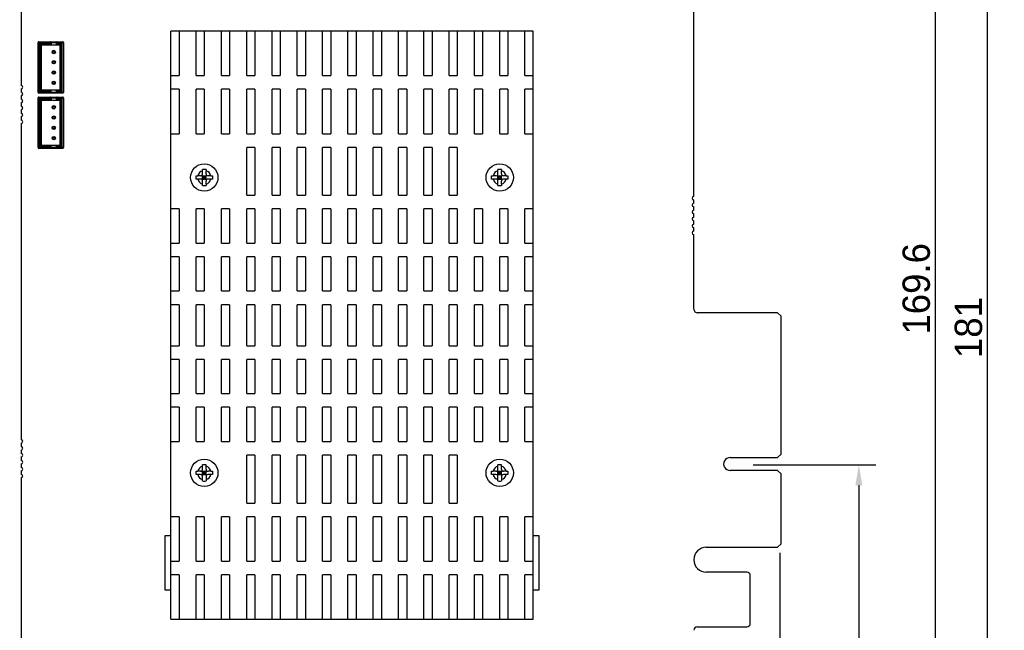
# Model space of a CAD drawing. Header units: millimetres. Extents: x 100 to 448, y 15 to 335.
# Tile 10 of 17: x 181 to 325, y 144 to 234. Entities that reach past the tile are written whole.
import ezdxf

# ---------------------------------------------------------------- set-up
doc = ezdxf.new("R2010")
doc.units = ezdxf.units.MM
doc.header["$LTSCALE"] = 16.335
doc.header["$PDMODE"] = 3
doc.header["$PDSIZE"] = 8
doc.layers.get('0').update_dxf_attribs({"linetype": 'CONTINUOUS'})
doc.layers.get('Defpoints').update_dxf_attribs({"linetype": 'CONTINUOUS'})
for name, color, linetype in [('00_COMPONENTS', 7, 'CONTINUOUS'), ('20_ALL_FEATURES', 7, 'CONTINUOUS'), ('51__DRAFT_DIMS', 7, 'CONTINUOUS')]:
    doc.layers.add(name, color=color, linetype=linetype)
doc.styles.get("Standard").update_dxf_attribs({"font": 'simfang.ttf'})
doc.dimstyles.new('DIMSTYLE_10', dxfattribs={"dimtxt": 3, "dimasz": 3, "dimexe": 2.5, "dimexo": 0.5, "dimgap": 0.75, "dimtad": 1, "dimdec": 1, "dimdsep": 46, "dimtxsty": 'STANDARD', "dimblk": '_FILLED', "dimblk1": '_FILLED', "dimblk2": '_FILLED', "dimcen": 0.09, "dimclrt": 3, "dimazin": 2, "dimtp": 0.1, "dimtm": 0.1, "dimtfac": 1, "dimtdec": 1, "dimtofl": 0, "dimtmove": 0, "dimatfit": 3, "dimldrblk": '_FILLED', "dimfxl": 1, "dimtolj": 1, "dimarcsym": 0})
doc.dimstyles.new('DIMSTYLE_3', dxfattribs={"dimtxt": 3, "dimasz": 3, "dimexe": 2.5, "dimexo": 0.5, "dimgap": 0.75, "dimtad": 1, "dimdec": 1, "dimdsep": 46, "dimtxsty": 'STANDARD', "dimblk": '_FILLED', "dimblk1": '_FILLED', "dimblk2": '_FILLED', "dimcen": 0.09, "dimclrt": 3, "dimazin": 2, "dimtp": 0.5, "dimtm": 0.5, "dimtfac": 1, "dimtdec": 1, "dimtofl": 0, "dimtmove": 0, "dimatfit": 3, "dimldrblk": '_FILLED', "dimfxl": 1, "dimtolj": 1, "dimarcsym": 0})
doc.dimstyles.new('DIMSTYLE_7', dxfattribs={"dimtxt": 3, "dimasz": 3, "dimexe": 2.5, "dimexo": 0.5, "dimgap": 0.75, "dimtad": 1, "dimdec": 1, "dimdsep": 46, "dimtxsty": 'STANDARD', "dimblk": '_FILLED', "dimblk1": '_FILLED', "dimblk2": '_FILLED', "dimcen": 0.09, "dimclrt": 3, "dimazin": 2, "dimtp": 0.3, "dimtm": 0.3, "dimtfac": 1, "dimtdec": 1, "dimtofl": 0, "dimtmove": 0, "dimatfit": 3, "dimldrblk": '_FILLED', "dimfxl": 1, "dimtolj": 1, "dimarcsym": 0})

# ---------------------------------------------------------------- blocks, each defined once
blk = doc.blocks.new('_FILLED')
at = {"color": 0, "linetype": 'ByBlock'}
blk.add_solid([(0, 0), (-1, 0.167), (-1, -0.167)], dxfattribs=at)
blk = doc.blocks.new('*D4')
at = {"layer": '51__DRAFT_DIMS', "color": 0, "lineweight": -2}
for p, q in [((279.34, 279.11), (324.73, 279.11)), ((322.23, 276.11), (322.23, 101.04)), ((187.03, 98.04), (324.73, 98.04))]:
    blk.add_line(p, q, dxfattribs=at)
at = {"layer": 'Defpoints', "color": 0}
for p in [(278.84, 279.11), (186.53, 98.04), (322.23, 98.04)]:
    blk.add_point(p, dxfattribs=at)
at = {"layer": '51__DRAFT_DIMS', "color": 0, "linetype": 'ByBlock', "lineweight": -2, "xscale": 3, "yscale": 3, "zscale": 3}
for p, rotation in [((322.23, 279.11), 89.99999999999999), ((322.23, 98.04), 270)]:
    blk.add_blockref('_FILLED', p, dxfattribs=dict(at, rotation=rotation))
at = {"layer": '51__DRAFT_DIMS', "color": 3, "insert": (317.48, 188.57), "char_height": 3, "attachment_point": 2, "rotation": 90, "line_spacing_factor": 0.9}
blk.add_mtext('\\A1;\\A1;{\\fFZLanTingHei-R-GBK|b0|i0|c134|p2;\\H1.333333x;\\C256;181}', dxfattribs=at)
blk = doc.blocks.new('*D5')
at = {"layer": '51__DRAFT_DIMS', "color": 0, "lineweight": -2}
for p, q in [((279.34, 279.11), (317.1, 279.11)), ((314.6, 276.11), (314.6, 112.12)), ((307.67, 109.12), (317.1, 109.12))]:
    blk.add_line(p, q, dxfattribs=at)
at = {"layer": 'Defpoints', "color": 0}
for p in [(278.84, 279.11), (307.17, 109.12), (314.6, 109.12)]:
    blk.add_point(p, dxfattribs=at)
at = {"layer": '51__DRAFT_DIMS', "color": 0, "linetype": 'ByBlock', "lineweight": -2, "xscale": 3, "yscale": 3, "zscale": 3}
for p, rotation in [((314.6, 279.11), 90), ((314.6, 109.12), 270)]:
    blk.add_blockref('_FILLED', p, dxfattribs=dict(at, rotation=rotation))
at = {"layer": '51__DRAFT_DIMS', "color": 3, "insert": (309.85, 194.23), "char_height": 3, "attachment_point": 2, "rotation": 90, "line_spacing_factor": 0.9}
blk.add_mtext('\\A1;\\A1;{\\fFZLanTingHei-R-GBK|b0|i0|c134|p2;\\H1.333333x;\\C256;169.6}', dxfattribs=at)
blk = doc.blocks.new('*D16')
at = {"layer": '51__DRAFT_DIMS', "color": 0, "lineweight": -2}
for p, q in [((291.89, 155.65), (291.89, 85.73)), ((187.28, 100.37), (187.28, 85.73)), ((190.28, 88.23), (288.89, 88.23))]:
    blk.add_line(p, q, dxfattribs=at)
at = {"layer": 'Defpoints', "color": 0}
for p in [(291.89, 156.15), (187.28, 100.87), (291.89, 88.23)]:
    blk.add_point(p, dxfattribs=at)
at = {"layer": '51__DRAFT_DIMS', "color": 0, "linetype": 'ByBlock', "lineweight": -2, "xscale": 3, "yscale": 3, "zscale": 3, "rotation": 180}
blk.add_blockref('_FILLED', (187.28, 88.23), dxfattribs=at)
at = {"layer": '51__DRAFT_DIMS', "color": 0, "linetype": 'ByBlock', "lineweight": -2, "xscale": 3, "yscale": 3, "zscale": 3}
blk.add_blockref('_FILLED', (291.89, 88.23), dxfattribs=at)
at = {"layer": '51__DRAFT_DIMS', "color": 3, "insert": (239.55, 92.98), "char_height": 3, "attachment_point": 2, "line_spacing_factor": 0.9}
blk.add_mtext('\\A1;\\A1;{\\fFZLanTingHei-R-GBK|b0|i0|c134|p2;\\C256;104.9}', dxfattribs=at)
blk = doc.blocks.new('*D17')
at = {"layer": '51__DRAFT_DIMS', "color": 0, "lineweight": -2}
for p, q in [((291.89, 155.65), (291.89, 78.33)), ((180.74, 120.57), (180.74, 78.33)), ((183.74, 80.83), (288.89, 80.83))]:
    blk.add_line(p, q, dxfattribs=at)
at = {"layer": 'Defpoints', "color": 0}
for p in [(291.89, 156.15), (180.74, 121.07), (291.89, 80.83)]:
    blk.add_point(p, dxfattribs=at)
at = {"layer": '51__DRAFT_DIMS', "color": 0, "linetype": 'ByBlock', "lineweight": -2, "xscale": 3, "yscale": 3, "zscale": 3, "rotation": 180}
blk.add_blockref('_FILLED', (180.74, 80.83), dxfattribs=at)
at = {"layer": '51__DRAFT_DIMS', "color": 0, "linetype": 'ByBlock', "lineweight": -2, "xscale": 3, "yscale": 3, "zscale": 3}
blk.add_blockref('_FILLED', (291.89, 80.83), dxfattribs=at)
at = {"layer": '51__DRAFT_DIMS', "color": 3, "insert": (236.39, 85.58), "char_height": 3, "attachment_point": 2, "line_spacing_factor": 0.9}
blk.add_mtext('\\A1;{\\fFZLanTingHei-R-GBK|b0|i0|c134|p2;\\C256;111.2}', dxfattribs=at)
blk = doc.blocks.new('*D21')
at = {"layer": '51__DRAFT_DIMS', "color": 0, "lineweight": -2}
for p, q in [((287.99, 168.52), (305.96, 168.52)), ((303.46, 165.52), (303.46, 112.12)), ((316.6, 109.12), (300.96, 109.12))]:
    blk.add_line(p, q, dxfattribs=at)
at = {"layer": 'Defpoints', "color": 0}
for p in [(287.49, 168.52), (303.46, 109.12), (317.1, 109.12)]:
    blk.add_point(p, dxfattribs=at)
at = {"layer": '51__DRAFT_DIMS', "color": 0, "linetype": 'ByBlock', "lineweight": -2, "xscale": 3, "yscale": 3, "zscale": 3}
for p, rotation in [((303.46, 168.52), 90), ((303.46, 109.12), 270)]:
    blk.add_blockref('_FILLED', p, dxfattribs=dict(at, rotation=rotation))
at = {"layer": '51__DRAFT_DIMS', "color": 3, "insert": (301.08, 138.73), "char_height": 3, "attachment_point": 5, "rotation": 90}
blk.add_mtext('\\A1;{\\fFZLanTingHei-R-GBK|b0|i0|c134|p2;\\C0;59.1}', dxfattribs=at)

msp = doc.modelspace()

# ---------------------------------------------------------------- linework, layer by layer
at = {"layer": '00_COMPONENTS', "color": 0}
for p, q in [((180.937, 272.01), (180.937, 223.978)), ((279.337, 207.748), (279.337, 272.01)), ((255.837, 231.914), (202.837, 231.914)), ((202.837, 145.914), (202.837, 231.914)), ((204.037, 231.914), (204.037, 225.414)), ((206.537, 225.414), (206.537, 231.914)), ((207.737, 231.914), (207.737, 225.414)), ((210.237, 225.414), (210.237, 231.914)), ((211.437, 231.914), (211.437, 225.414)), ((213.937, 225.414), (213.937, 231.914)), ((215.137, 231.914), (215.137, 225.414)), ((217.637, 225.414), (217.637, 231.914)), ((218.837, 231.914), (218.837, 225.414)), ((221.337, 225.414), (221.337, 231.914)), ((222.537, 231.914), (222.537, 225.414)), ((225.037, 225.414), (225.037, 231.914)), ((226.237, 231.914), (226.237, 225.414)), ((228.737, 225.414), (228.737, 231.914)), ((229.937, 231.914), (229.937, 225.414)), ((232.437, 225.414), (232.437, 231.914)), ((233.637, 231.914), (233.637, 225.414)), ((236.137, 225.414), (236.137, 231.914)), ((237.337, 231.914), (237.337, 225.414)), ((239.837, 225.414), (239.837, 231.914)), ((241.037, 231.914), (241.037, 225.414)), ((243.537, 225.414), (243.537, 231.914)), ((244.737, 231.914), (244.737, 225.414)), ((247.237, 225.414), (247.237, 231.914)), ((248.437, 231.914), (248.437, 225.414)), ((250.937, 225.414), (250.937, 231.914)), ((252.137, 231.914), (252.137, 225.414)), ((254.637, 225.414), (254.637, 231.914)), ((255.837, 145.914), (255.837, 231.914)), ((183.423, 230.254), (187.123, 230.254)), ((183.423, 222.954), (183.423, 230.254)), ((183.523, 230.354), (187.023, 230.354)), ((183.523, 222.854), (183.523, 230.354)), ((183.723, 230.104), (185.323, 230.104)), ((183.723, 223.104), (183.723, 230.104)), ((183.923, 229.904), (183.723, 230.104)), ((183.923, 229.904), (186.623, 229.904)), ((183.923, 223.304), (183.923, 229.904)), ((185.323, 230.254), (185.323, 229.904)), ((186.123, 229.904), (186.123, 230.254)), ((186.123, 230.104), (186.823, 230.104)), ((186.623, 229.904), (186.823, 230.104)), ((186.623, 229.904), (186.623, 223.304)), ((186.823, 230.104), (186.823, 223.104)), ((187.023, 230.354), (187.023, 222.854)), ((187.123, 230.254), (187.123, 222.954)), ((202.837, 225.414), (204.037, 225.414)), ((206.537, 225.414), (207.737, 225.414)), ((210.237, 225.414), (211.437, 225.414)), ((213.937, 225.414), (215.137, 225.414)), ((217.637, 225.414), (218.837, 225.414)), ((221.337, 225.414), (222.537, 225.414)), ((225.037, 225.414), (226.237, 225.414)), ((228.737, 225.414), (229.937, 225.414)), ((232.437, 225.414), (233.637, 225.414)), ((236.137, 225.414), (237.337, 225.414)), ((239.837, 225.414), (241.037, 225.414)), ((243.537, 225.414), (244.737, 225.414)), ((247.237, 225.414), (248.437, 225.414)), ((250.937, 225.414), (252.137, 225.414)), ((254.637, 225.414), (255.837, 225.414)), ((180.937, 223.47), (180.937, 222.962)), ((183.923, 223.304), (183.723, 223.104)), ((183.923, 223.304), (186.623, 223.304)), ((185.323, 222.954), (185.323, 223.304)), ((186.123, 222.954), (186.123, 223.304)), ((186.623, 223.304), (186.823, 223.104)), ((204.037, 223.414), (202.837, 223.414)), ((204.037, 223.414), (204.037, 216.914)), ((207.737, 223.414), (206.537, 223.414)), ((206.537, 216.914), (206.537, 223.414)), ((207.737, 223.414), (207.737, 216.914)), ((211.437, 223.414), (210.237, 223.414)), ((210.237, 216.914), (210.237, 223.414)), ((211.437, 223.414), (211.437, 216.914)), ((215.137, 223.414), (213.937, 223.414)), ((213.937, 216.914), (213.937, 223.414)), ((215.137, 223.414), (215.137, 216.914)), ((218.837, 223.414), (217.637, 223.414)), ((217.637, 216.914), (217.637, 223.414)), ((218.837, 223.414), (218.837, 216.914)), ((222.537, 223.414), (221.337, 223.414)), ((221.337, 216.914), (221.337, 223.414)), ((222.537, 223.414), (222.537, 216.914)), ((226.237, 223.414), (225.037, 223.414)), ((225.037, 216.914), (225.037, 223.414)), ((226.237, 223.414), (226.237, 216.914)), ((229.937, 223.414), (228.737, 223.414)), ((228.737, 216.914), (228.737, 223.414)), ((229.937, 223.414), (229.937, 216.914)), ((233.637, 223.414), (232.437, 223.414)), ((232.437, 216.914), (232.437, 223.414)), ((233.637, 223.414), (233.637, 216.914)), ((237.337, 223.414), (236.137, 223.414)), ((236.137, 216.914), (236.137, 223.414)), ((237.337, 223.414), (237.337, 216.914)), ((241.037, 223.414), (239.837, 223.414)), ((239.837, 216.914), (239.837, 223.414)), ((241.037, 223.414), (241.037, 216.914)), ((244.737, 223.414), (243.537, 223.414)), ((243.537, 216.914), (243.537, 223.414)), ((244.737, 223.414), (244.737, 216.914)), ((248.437, 223.414), (247.237, 223.414)), ((247.237, 216.914), (247.237, 223.414)), ((248.437, 223.414), (248.437, 216.914)), ((252.137, 223.414), (250.937, 223.414)), ((250.937, 216.914), (250.937, 223.414)), ((252.137, 223.414), (252.137, 216.914)), ((255.837, 223.414), (254.637, 223.414)), ((254.637, 216.914), (254.637, 223.414)), ((180.937, 222.454), (180.937, 221.946)), ((187.123, 222.954), (183.423, 222.954)), ((183.423, 222.171), (187.123, 222.171)), ((183.423, 214.871), (183.423, 222.171)), ((187.023, 222.854), (183.523, 222.854)), ((183.523, 222.271), (187.023, 222.271)), ((183.523, 214.771), (183.523, 222.271)), ((185.323, 223.104), (183.723, 223.104)), ((183.723, 222.021), (185.323, 222.021)), ((183.723, 215.021), (183.723, 222.021)), ((183.923, 221.821), (183.723, 222.021)), ((183.923, 221.821), (186.623, 221.821)), ((183.923, 215.221), (183.923, 221.821)), ((185.323, 222.171), (185.323, 221.821)), ((186.823, 223.104), (186.123, 223.104)), ((186.123, 221.821), (186.123, 222.171)), ((186.123, 222.021), (186.823, 222.021)), ((186.623, 221.821), (186.823, 222.021)), ((186.623, 221.821), (186.623, 215.221)), ((186.823, 222.021), (186.823, 215.021)), ((187.023, 222.271), (187.023, 214.771)), ((187.123, 222.171), (187.123, 214.871)), ((180.937, 221.438), (180.937, 220.93)), ((180.937, 220.422), (180.937, 219.914)), ((180.937, 219.406), (180.937, 218.898)), ((180.937, 218.39), (180.937, 172.188)), ((202.837, 216.914), (204.037, 216.914)), ((206.537, 216.914), (207.737, 216.914)), ((210.237, 216.914), (211.437, 216.914)), ((213.937, 216.914), (215.137, 216.914)), ((217.637, 216.914), (218.837, 216.914)), ((221.337, 216.914), (222.537, 216.914)), ((225.037, 216.914), (226.237, 216.914)), ((228.737, 216.914), (229.937, 216.914)), ((232.437, 216.914), (233.637, 216.914)), ((236.137, 216.914), (237.337, 216.914)), ((239.837, 216.914), (241.037, 216.914)), ((243.537, 216.914), (244.737, 216.914)), ((247.237, 216.914), (248.437, 216.914)), ((250.937, 216.914), (252.137, 216.914)), ((254.637, 216.914), (255.837, 216.914)), ((187.123, 214.871), (183.423, 214.871)), ((187.023, 214.771), (183.523, 214.771)), ((183.923, 215.221), (183.723, 215.021)), ((185.323, 215.021), (183.723, 215.021)), ((183.923, 215.221), (186.623, 215.221)), ((185.323, 214.871), (185.323, 215.221)), ((186.123, 214.871), (186.123, 215.221)), ((186.823, 215.021), (186.123, 215.021)), ((186.623, 215.221), (186.823, 215.021)), ((215.137, 214.914), (213.937, 214.914)), ((213.937, 207.914), (213.937, 214.914)), ((215.137, 214.914), (215.137, 207.914)), ((218.837, 214.914), (217.637, 214.914)), ((217.637, 207.914), (217.637, 214.914)), ((218.837, 214.914), (218.837, 207.914)), ((222.537, 214.914), (221.337, 214.914)), ((221.337, 207.914), (221.337, 214.914)), ((222.537, 214.914), (222.537, 207.914)), ((226.237, 214.914), (225.037, 214.914)), ((225.037, 207.914), (225.037, 214.914)), ((226.237, 214.914), (226.237, 207.914)), ((229.937, 214.914), (228.737, 214.914)), ((228.737, 207.914), (228.737, 214.914)), ((229.937, 214.914), (229.937, 207.914)), ((233.637, 214.914), (232.437, 214.914)), ((232.437, 207.914), (232.437, 214.914)), ((233.637, 214.914), (233.637, 207.914)), ((237.337, 214.914), (236.137, 214.914)), ((236.137, 207.914), (236.137, 214.914)), ((237.337, 214.914), (237.337, 207.914)), ((241.037, 214.914), (239.837, 214.914)), ((239.837, 207.914), (239.837, 214.914)), ((241.037, 214.914), (241.037, 207.914)), ((244.737, 214.914), (243.537, 214.914)), ((243.537, 207.914), (243.537, 214.914)), ((244.737, 214.914), (244.737, 207.914)), ((207.487, 211.064), (207.487, 211.693)), ((207.987, 211.693), (207.987, 211.482)), ((250.687, 211.064), (250.687, 211.693)), ((251.187, 211.693), (251.187, 211.482)), ((206.558, 210.764), (206.769, 210.764)), ((207.187, 210.264), (206.558, 210.264)), ((207.187, 210.764), (206.769, 210.764)), ((207.399, 210.176), (208.075, 210.852)), ((208.075, 210.176), (207.399, 210.852)), ((207.487, 210.764), (207.987, 210.764)), ((207.487, 210.264), (207.487, 210.764)), ((207.487, 210.514), (207.987, 210.514)), ((207.487, 210.264), (207.987, 210.264)), ((207.737, 210.264), (207.737, 210.764)), ((207.987, 211.064), (207.987, 211.482)), ((207.987, 210.264), (207.987, 210.764)), ((208.705, 210.764), (208.287, 210.764)), ((208.916, 210.264), (208.287, 210.264)), ((208.705, 210.764), (208.916, 210.764)), ((249.758, 210.764), (249.969, 210.764)), ((250.387, 210.264), (249.758, 210.264)), ((250.387, 210.764), (249.969, 210.764)), ((250.599, 210.176), (251.275, 210.852)), ((251.275, 210.176), (250.599, 210.852)), ((250.687, 210.764), (251.187, 210.764)), ((250.687, 210.264), (250.687, 210.764)), ((250.687, 210.514), (251.187, 210.514)), ((250.687, 210.264), (251.187, 210.264)), ((250.937, 210.264), (250.937, 210.764)), ((251.187, 211.064), (251.187, 211.482)), ((251.187, 210.264), (251.187, 210.764)), ((251.905, 210.764), (251.487, 210.764)), ((252.116, 210.264), (251.487, 210.264)), ((251.905, 210.764), (252.116, 210.764)), ((207.487, 209.335), (207.487, 209.964)), ((207.987, 209.546), (207.987, 209.964)), ((207.987, 209.546), (207.987, 209.335)), ((250.687, 209.335), (250.687, 209.964)), ((251.187, 209.546), (251.187, 209.964)), ((251.187, 209.546), (251.187, 209.335)), ((213.937, 207.914), (215.137, 207.914)), ((217.637, 207.914), (218.837, 207.914)), ((221.337, 207.914), (222.537, 207.914)), ((225.037, 207.914), (226.237, 207.914)), ((228.737, 207.914), (229.937, 207.914)), ((232.437, 207.914), (233.637, 207.914)), ((236.137, 207.914), (237.337, 207.914)), ((239.837, 207.914), (241.037, 207.914)), ((243.537, 207.914), (244.737, 207.914)), ((279.337, 206.732), (279.337, 207.24)), ((279.337, 205.716), (279.337, 206.224)), ((204.037, 205.914), (202.837, 205.914)), ((204.037, 205.914), (204.037, 200.914)), ((207.737, 205.914), (206.537, 205.914)), ((206.537, 200.914), (206.537, 205.914)), ((207.737, 205.914), (207.737, 200.914)), ((211.437, 205.914), (210.237, 205.914)), ((210.237, 200.914), (210.237, 205.914)), ((211.437, 205.914), (211.437, 200.914)), ((215.137, 205.914), (213.937, 205.914)), ((213.937, 200.914), (213.937, 205.914)), ((215.137, 205.914), (215.137, 200.914)), ((218.837, 205.914), (217.637, 205.914)), ((217.637, 200.914), (217.637, 205.914)), ((218.837, 205.914), (218.837, 200.914)), ((222.537, 205.914), (221.337, 205.914)), ((221.337, 200.914), (221.337, 205.914)), ((222.537, 205.914), (222.537, 200.914)), ((226.237, 205.914), (225.037, 205.914)), ((225.037, 200.914), (225.037, 205.914)), ((226.237, 205.914), (226.237, 200.914)), ((229.937, 205.914), (228.737, 205.914)), ((228.737, 200.914), (228.737, 205.914)), ((229.937, 205.914), (229.937, 200.914)), ((233.637, 205.914), (232.437, 205.914)), ((232.437, 200.914), (232.437, 205.914)), ((233.637, 205.914), (233.637, 200.914)), ((237.337, 205.914), (236.137, 205.914)), ((236.137, 200.914), (236.137, 205.914)), ((237.337, 205.914), (237.337, 200.914)), ((241.037, 205.914), (239.837, 205.914)), ((239.837, 200.914), (239.837, 205.914)), ((241.037, 205.914), (241.037, 200.914)), ((244.737, 205.914), (243.537, 205.914)), ((243.537, 200.914), (243.537, 205.914)), ((244.737, 205.914), (244.737, 200.914)), ((248.437, 205.914), (247.237, 205.914)), ((247.237, 200.914), (247.237, 205.914)), ((248.437, 205.914), (248.437, 200.914)), ((252.137, 205.914), (250.937, 205.914)), ((250.937, 200.914), (250.937, 205.914)), ((252.137, 205.914), (252.137, 200.914)), ((255.837, 205.914), (254.637, 205.914)), ((254.637, 200.914), (254.637, 205.914)), ((279.337, 204.7), (279.337, 205.208)), ((279.337, 203.684), (279.337, 204.192)), ((279.337, 202.668), (279.337, 203.176)), ((279.337, 191.244), (279.337, 202.16)), ((202.837, 200.914), (204.037, 200.914)), ((206.537, 200.914), (207.737, 200.914)), ((210.237, 200.914), (211.437, 200.914)), ((213.937, 200.914), (215.137, 200.914)), ((217.637, 200.914), (218.837, 200.914)), ((221.337, 200.914), (222.537, 200.914)), ((225.037, 200.914), (226.237, 200.914)), ((228.737, 200.914), (229.937, 200.914)), ((232.437, 200.914), (233.637, 200.914)), ((236.137, 200.914), (237.337, 200.914)), ((239.837, 200.914), (241.037, 200.914)), ((243.537, 200.914), (244.737, 200.914)), ((247.237, 200.914), (248.437, 200.914)), ((250.937, 200.914), (252.137, 200.914)), ((254.637, 200.914), (255.837, 200.914)), ((204.037, 198.914), (202.837, 198.914)), ((204.037, 198.914), (204.037, 193.914)), ((207.737, 198.914), (206.537, 198.914)), ((206.537, 193.914), (206.537, 198.914)), ((207.737, 198.914), (207.737, 193.914)), ((211.437, 198.914), (210.237, 198.914)), ((210.237, 193.914), (210.237, 198.914)), ((211.437, 198.914), (211.437, 193.914)), ((215.137, 198.914), (213.937, 198.914)), ((213.937, 193.914), (213.937, 198.914)), ((215.137, 198.914), (215.137, 193.914)), ((218.837, 198.914), (217.637, 198.914)), ((217.637, 193.914), (217.637, 198.914)), ((218.837, 198.914), (218.837, 193.914)), ((222.537, 198.914), (221.337, 198.914)), ((221.337, 193.914), (221.337, 198.914)), ((222.537, 198.914), (222.537, 193.914)), ((226.237, 198.914), (225.037, 198.914)), ((225.037, 193.914), (225.037, 198.914)), ((226.237, 198.914), (226.237, 193.914)), ((229.937, 198.914), (228.737, 198.914)), ((228.737, 193.914), (228.737, 198.914)), ((229.937, 198.914), (229.937, 193.914)), ((233.637, 198.914), (232.437, 198.914)), ((232.437, 193.914), (232.437, 198.914)), ((233.637, 198.914), (233.637, 193.914)), ((237.337, 198.914), (236.137, 198.914)), ((236.137, 193.914), (236.137, 198.914)), ((237.337, 198.914), (237.337, 193.914)), ((241.037, 198.914), (239.837, 198.914)), ((239.837, 193.914), (239.837, 198.914)), ((241.037, 198.914), (241.037, 193.914)), ((244.737, 198.914), (243.537, 198.914)), ((243.537, 193.914), (243.537, 198.914)), ((244.737, 198.914), (244.737, 193.914)), ((248.437, 198.914), (247.237, 198.914)), ((247.237, 193.914), (247.237, 198.914)), ((248.437, 198.914), (248.437, 193.914)), ((252.137, 198.914), (250.937, 198.914)), ((250.937, 193.914), (250.937, 198.914)), ((252.137, 198.914), (252.137, 193.914)), ((255.837, 198.914), (254.637, 198.914)), ((254.637, 193.914), (254.637, 198.914)), ((202.837, 193.914), (204.037, 193.914)), ((206.537, 193.914), (207.737, 193.914)), ((210.237, 193.914), (211.437, 193.914)), ((213.937, 193.914), (215.137, 193.914)), ((217.637, 193.914), (218.837, 193.914)), ((221.337, 193.914), (222.537, 193.914)), ((225.037, 193.914), (226.237, 193.914)), ((228.737, 193.914), (229.937, 193.914)), ((232.437, 193.914), (233.637, 193.914)), ((236.137, 193.914), (237.337, 193.914)), ((239.837, 193.914), (241.037, 193.914)), ((243.537, 193.914), (244.737, 193.914)), ((247.237, 193.914), (248.437, 193.914)), ((250.937, 193.914), (252.137, 193.914)), ((254.637, 193.914), (255.837, 193.914)), ((204.037, 191.914), (202.837, 191.914)), ((204.037, 191.914), (204.037, 185.914)), ((207.737, 191.914), (206.537, 191.914)), ((206.537, 185.914), (206.537, 191.914)), ((207.737, 191.914), (207.737, 185.914)), ((211.437, 191.914), (210.237, 191.914)), ((210.237, 185.914), (210.237, 191.914)), ((211.437, 191.914), (211.437, 185.914)), ((215.137, 191.914), (213.937, 191.914)), ((213.937, 185.914), (213.937, 191.914)), ((215.137, 191.914), (215.137, 185.914)), ((218.837, 191.914), (217.637, 191.914)), ((217.637, 185.914), (217.637, 191.914)), ((218.837, 191.914), (218.837, 185.914)), ((222.537, 191.914), (221.337, 191.914)), ((221.337, 185.914), (221.337, 191.914)), ((222.537, 191.914), (222.537, 185.914)), ((226.237, 191.914), (225.037, 191.914)), ((225.037, 185.914), (225.037, 191.914)), ((226.237, 191.914), (226.237, 185.914)), ((229.937, 191.914), (228.737, 191.914)), ((228.737, 185.914), (228.737, 191.914)), ((229.937, 191.914), (229.937, 185.914)), ((233.637, 191.914), (232.437, 191.914)), ((232.437, 185.914), (232.437, 191.914)), ((233.637, 191.914), (233.637, 185.914)), ((237.337, 191.914), (236.137, 191.914)), ((236.137, 185.914), (236.137, 191.914)), ((237.337, 191.914), (237.337, 185.914)), ((241.037, 191.914), (239.837, 191.914)), ((239.837, 185.914), (239.837, 191.914)), ((241.037, 191.914), (241.037, 185.914)), ((244.737, 191.914), (243.537, 191.914)), ((243.537, 185.914), (243.537, 191.914)), ((244.737, 191.914), (244.737, 185.914)), ((248.437, 191.914), (247.237, 191.914)), ((247.237, 185.914), (247.237, 191.914)), ((248.437, 191.914), (248.437, 185.914)), ((252.137, 191.914), (250.937, 191.914)), ((250.937, 185.914), (250.937, 191.914)), ((252.137, 191.914), (252.137, 185.914)), ((255.837, 191.914), (254.637, 191.914)), ((254.637, 185.914), (254.637, 191.914)), ((291.587, 190.744), (279.837, 190.744)), ((292.087, 190.244), (291.587, 190.744)), ((292.087, 170.064), (292.087, 190.244)), ((202.837, 185.914), (204.037, 185.914)), ((206.537, 185.914), (207.737, 185.914)), ((210.237, 185.914), (211.437, 185.914)), ((213.937, 185.914), (215.137, 185.914)), ((217.637, 185.914), (218.837, 185.914)), ((221.337, 185.914), (222.537, 185.914)), ((225.037, 185.914), (226.237, 185.914)), ((228.737, 185.914), (229.937, 185.914)), ((232.437, 185.914), (233.637, 185.914)), ((236.137, 185.914), (237.337, 185.914)), ((239.837, 185.914), (241.037, 185.914)), ((243.537, 185.914), (244.737, 185.914)), ((247.237, 185.914), (248.437, 185.914)), ((250.937, 185.914), (252.137, 185.914)), ((254.637, 185.914), (255.837, 185.914)), ((204.037, 183.914), (202.837, 183.914)), ((204.037, 183.914), (204.037, 178.914)), ((207.737, 183.914), (206.537, 183.914)), ((206.537, 178.914), (206.537, 183.914)), ((207.737, 183.914), (207.737, 178.914)), ((211.437, 183.914), (210.237, 183.914)), ((210.237, 178.914), (210.237, 183.914)), ((211.437, 183.914), (211.437, 178.914)), ((215.137, 183.914), (213.937, 183.914)), ((213.937, 178.914), (213.937, 183.914)), ((215.137, 183.914), (215.137, 178.914)), ((218.837, 183.914), (217.637, 183.914)), ((217.637, 178.914), (217.637, 183.914)), ((218.837, 183.914), (218.837, 178.914)), ((222.537, 183.914), (221.337, 183.914)), ((221.337, 178.914), (221.337, 183.914)), ((222.537, 183.914), (222.537, 178.914)), ((226.237, 183.914), (225.037, 183.914)), ((225.037, 178.914), (225.037, 183.914)), ((226.237, 183.914), (226.237, 178.914)), ((229.937, 183.914), (228.737, 183.914)), ((228.737, 178.914), (228.737, 183.914)), ((229.937, 183.914), (229.937, 178.914)), ((233.637, 183.914), (232.437, 183.914)), ((232.437, 178.914), (232.437, 183.914)), ((233.637, 183.914), (233.637, 178.914)), ((237.337, 183.914), (236.137, 183.914)), ((236.137, 178.914), (236.137, 183.914)), ((237.337, 183.914), (237.337, 178.914)), ((241.037, 183.914), (239.837, 183.914)), ((239.837, 178.914), (239.837, 183.914)), ((241.037, 183.914), (241.037, 178.914)), ((244.737, 183.914), (243.537, 183.914)), ((243.537, 178.914), (243.537, 183.914)), ((244.737, 183.914), (244.737, 178.914)), ((248.437, 183.914), (247.237, 183.914)), ((247.237, 178.914), (247.237, 183.914)), ((248.437, 183.914), (248.437, 178.914)), ((252.137, 183.914), (250.937, 183.914)), ((250.937, 178.914), (250.937, 183.914)), ((252.137, 183.914), (252.137, 178.914)), ((255.837, 183.914), (254.637, 183.914)), ((254.637, 178.914), (254.637, 183.914)), ((202.837, 178.914), (204.037, 178.914)), ((206.537, 178.914), (207.737, 178.914)), ((210.237, 178.914), (211.437, 178.914)), ((213.937, 178.914), (215.137, 178.914)), ((217.637, 178.914), (218.837, 178.914)), ((221.337, 178.914), (222.537, 178.914)), ((225.037, 178.914), (226.237, 178.914)), ((228.737, 178.914), (229.937, 178.914)), ((232.437, 178.914), (233.637, 178.914)), ((236.137, 178.914), (237.337, 178.914)), ((239.837, 178.914), (241.037, 178.914)), ((243.537, 178.914), (244.737, 178.914)), ((247.237, 178.914), (248.437, 178.914)), ((250.937, 178.914), (252.137, 178.914)), ((254.637, 178.914), (255.837, 178.914)), ((204.037, 176.914), (202.837, 176.914)), ((204.037, 176.914), (204.037, 171.914)), ((207.737, 176.914), (206.537, 176.914)), ((206.537, 171.914), (206.537, 176.914)), ((207.737, 176.914), (207.737, 171.914)), ((211.437, 176.914), (210.237, 176.914)), ((210.237, 171.914), (210.237, 176.914)), ((211.437, 176.914), (211.437, 171.914)), ((215.137, 176.914), (213.937, 176.914)), ((213.937, 171.914), (213.937, 176.914)), ((215.137, 176.914), (215.137, 171.914)), ((218.837, 176.914), (217.637, 176.914)), ((217.637, 171.914), (217.637, 176.914)), ((218.837, 176.914), (218.837, 171.914)), ((222.537, 176.914), (221.337, 176.914)), ((221.337, 171.914), (221.337, 176.914)), ((222.537, 176.914), (222.537, 171.914)), ((226.237, 176.914), (225.037, 176.914)), ((225.037, 171.914), (225.037, 176.914)), ((226.237, 176.914), (226.237, 171.914)), ((229.937, 176.914), (228.737, 176.914)), ((228.737, 171.914), (228.737, 176.914)), ((229.937, 176.914), (229.937, 171.914)), ((233.637, 176.914), (232.437, 176.914)), ((232.437, 171.914), (232.437, 176.914)), ((233.637, 176.914), (233.637, 171.914)), ((237.337, 176.914), (236.137, 176.914)), ((236.137, 171.914), (236.137, 176.914)), ((237.337, 176.914), (237.337, 171.914)), ((241.037, 176.914), (239.837, 176.914)), ((239.837, 171.914), (239.837, 176.914)), ((241.037, 176.914), (241.037, 171.914)), ((244.737, 176.914), (243.537, 176.914)), ((243.537, 171.914), (243.537, 176.914)), ((244.737, 176.914), (244.737, 171.914)), ((248.437, 176.914), (247.237, 176.914)), ((247.237, 171.914), (247.237, 176.914)), ((248.437, 176.914), (248.437, 171.914)), ((252.137, 176.914), (250.937, 176.914)), ((250.937, 171.914), (250.937, 176.914)), ((252.137, 176.914), (252.137, 171.914)), ((255.837, 176.914), (254.637, 176.914)), ((254.637, 171.914), (254.637, 176.914)), ((180.937, 171.68), (180.937, 171.172)), ((202.837, 171.914), (204.037, 171.914)), ((206.537, 171.914), (207.737, 171.914)), ((210.237, 171.914), (211.437, 171.914)), ((213.937, 171.914), (215.137, 171.914)), ((217.637, 171.914), (218.837, 171.914)), ((221.337, 171.914), (222.537, 171.914)), ((225.037, 171.914), (226.237, 171.914)), ((228.737, 171.914), (229.937, 171.914)), ((232.437, 171.914), (233.637, 171.914)), ((236.137, 171.914), (237.337, 171.914)), ((239.837, 171.914), (241.037, 171.914)), ((243.537, 171.914), (244.737, 171.914)), ((247.237, 171.914), (248.437, 171.914)), ((250.937, 171.914), (252.137, 171.914)), ((254.637, 171.914), (255.837, 171.914)), ((180.937, 170.664), (180.937, 170.156)), ((291.587, 169.564), (292.087, 170.064)), ((180.937, 169.648), (180.937, 169.14)), ((180.937, 168.632), (180.937, 168.124)), ((207.487, 167.864), (207.487, 168.493)), ((207.987, 167.864), (207.987, 168.493)), ((215.137, 169.914), (213.937, 169.914)), ((213.937, 162.914), (213.937, 169.914)), ((215.137, 169.914), (215.137, 162.914)), ((218.837, 169.914), (217.637, 169.914)), ((217.637, 162.914), (217.637, 169.914)), ((218.837, 169.914), (218.837, 162.914)), ((222.537, 169.914), (221.337, 169.914)), ((221.337, 162.914), (221.337, 169.914)), ((222.537, 169.914), (222.537, 162.914)), ((226.237, 169.914), (225.037, 169.914)), ((225.037, 162.914), (225.037, 169.914)), ((226.237, 169.914), (226.237, 162.914)), ((229.937, 169.914), (228.737, 169.914)), ((228.737, 162.914), (228.737, 169.914)), ((229.937, 169.914), (229.937, 162.914)), ((233.637, 169.914), (232.437, 169.914)), ((232.437, 162.914), (232.437, 169.914)), ((233.637, 169.914), (233.637, 162.914)), ((237.337, 169.914), (236.137, 169.914)), ((236.137, 162.914), (236.137, 169.914)), ((237.337, 169.914), (237.337, 162.914)), ((241.037, 169.914), (239.837, 169.914)), ((239.837, 162.914), (239.837, 169.914)), ((241.037, 169.914), (241.037, 162.914)), ((244.737, 169.914), (243.537, 169.914)), ((243.537, 162.914), (243.537, 169.914)), ((244.737, 169.914), (244.737, 162.914)), ((284.637, 169.564), (291.587, 169.564)), ((180.937, 167.616), (180.937, 167.108)), ((206.558, 167.564), (206.769, 167.564)), ((207.187, 167.064), (206.558, 167.064)), ((207.187, 167.564), (206.769, 167.564)), ((208.075, 166.976), (207.399, 167.652)), ((207.399, 166.976), (208.075, 167.652)), ((207.487, 167.564), (207.987, 167.564)), ((207.487, 167.064), (207.487, 167.564)), ((207.487, 167.314), (207.987, 167.314)), ((207.487, 167.064), (207.987, 167.064)), ((207.737, 167.064), (207.737, 167.564)), ((207.987, 167.064), (207.987, 167.564)), ((208.705, 167.564), (208.287, 167.564)), ((208.916, 167.064), (208.287, 167.064)), ((208.705, 167.564), (208.916, 167.564)), ((291.587, 167.664), (284.637, 167.664)), ((292.087, 167.164), (291.587, 167.664)), ((292.087, 156.954), (292.087, 167.164)), ((180.937, 166.6), (180.937, 118.568)), ((207.487, 166.135), (207.487, 166.764)), ((207.987, 166.764), (207.987, 166.135)), ((213.937, 162.914), (215.137, 162.914)), ((217.637, 162.914), (218.837, 162.914)), ((221.337, 162.914), (222.537, 162.914)), ((225.037, 162.914), (226.237, 162.914)), ((228.737, 162.914), (229.937, 162.914)), ((232.437, 162.914), (233.637, 162.914)), ((236.137, 162.914), (237.337, 162.914)), ((239.837, 162.914), (241.037, 162.914)), ((243.537, 162.914), (244.737, 162.914)), ((204.037, 160.914), (202.837, 160.914)), ((204.037, 160.914), (204.037, 154.414)), ((207.737, 160.914), (206.537, 160.914)), ((206.537, 154.414), (206.537, 160.914)), ((207.737, 160.914), (207.737, 154.414)), ((211.437, 160.914), (210.237, 160.914)), ((210.237, 154.414), (210.237, 160.914)), ((211.437, 160.914), (211.437, 154.414)), ((215.137, 160.914), (213.937, 160.914)), ((213.937, 154.414), (213.937, 160.914)), ((215.137, 160.914), (215.137, 154.414)), ((218.837, 160.914), (217.637, 160.914)), ((217.637, 154.414), (217.637, 160.914)), ((218.837, 160.914), (218.837, 154.414)), ((222.537, 160.914), (221.337, 160.914)), ((221.337, 154.414), (221.337, 160.914)), ((222.537, 160.914), (222.537, 154.414)), ((226.237, 160.914), (225.037, 160.914)), ((225.037, 154.414), (225.037, 160.914)), ((226.237, 160.914), (226.237, 154.414)), ((229.937, 160.914), (228.737, 160.914)), ((228.737, 154.414), (228.737, 160.914)), ((229.937, 160.914), (229.937, 154.414)), ((233.637, 160.914), (232.437, 160.914)), ((232.437, 154.414), (232.437, 160.914)), ((233.637, 160.914), (233.637, 154.414)), ((237.337, 160.914), (236.137, 160.914)), ((236.137, 154.414), (236.137, 160.914)), ((237.337, 160.914), (237.337, 154.414)), ((241.037, 160.914), (239.837, 160.914)), ((239.837, 154.414), (239.837, 160.914)), ((241.037, 160.914), (241.037, 154.414)), ((244.737, 160.914), (243.537, 160.914)), ((243.537, 154.414), (243.537, 160.914)), ((244.737, 160.914), (244.737, 154.414)), ((248.437, 160.914), (247.237, 160.914)), ((247.237, 154.414), (247.237, 160.914)), ((248.437, 160.914), (248.437, 154.414)), ((252.137, 160.914), (250.937, 160.914)), ((250.937, 154.414), (250.937, 160.914)), ((252.137, 160.914), (252.137, 154.414)), ((255.837, 160.914), (254.637, 160.914)), ((254.637, 154.414), (254.637, 160.914)), ((202.837, 158.093), (201.978, 158.093)), ((201.978, 158.093), (201.978, 150.239)), ((256.695, 158.093), (255.837, 158.093)), ((256.695, 150.239), (256.695, 158.093)), ((281.152, 156.449), (291.587, 156.454)), ((291.587, 156.454), (292.087, 156.954)), ((202.837, 154.414), (204.037, 154.414)), ((206.537, 154.414), (207.737, 154.414)), ((210.237, 154.414), (211.437, 154.414)), ((213.937, 154.414), (215.137, 154.414)), ((217.637, 154.414), (218.837, 154.414)), ((221.337, 154.414), (222.537, 154.414)), ((225.037, 154.414), (226.237, 154.414)), ((228.737, 154.414), (229.937, 154.414)), ((232.437, 154.414), (233.637, 154.414)), ((236.137, 154.414), (237.337, 154.414)), ((239.837, 154.414), (241.037, 154.414)), ((243.537, 154.414), (244.737, 154.414)), ((247.237, 154.414), (248.437, 154.414)), ((250.937, 154.414), (252.137, 154.414)), ((254.637, 154.414), (255.837, 154.414)), ((287.087, 152.804), (281.152, 152.804)), ((204.037, 152.414), (202.837, 152.414)), ((204.037, 152.414), (204.037, 145.914)), ((207.737, 152.414), (206.537, 152.414)), ((206.537, 145.914), (206.537, 152.414)), ((207.737, 152.414), (207.737, 145.914)), ((211.437, 152.414), (210.237, 152.414)), ((210.237, 145.914), (210.237, 152.414)), ((211.437, 152.414), (211.437, 145.914)), ((215.137, 152.414), (213.937, 152.414)), ((213.937, 145.914), (213.937, 152.414)), ((215.137, 152.414), (215.137, 145.914)), ((218.837, 152.414), (217.637, 152.414)), ((217.637, 145.914), (217.637, 152.414)), ((218.837, 152.414), (218.837, 145.914)), ((222.537, 152.414), (221.337, 152.414)), ((221.337, 145.914), (221.337, 152.414)), ((222.537, 152.414), (222.537, 145.914)), ((226.237, 152.414), (225.037, 152.414)), ((225.037, 145.914), (225.037, 152.414)), ((226.237, 152.414), (226.237, 145.914)), ((229.937, 152.414), (228.737, 152.414)), ((228.737, 145.914), (228.737, 152.414)), ((229.937, 152.414), (229.937, 145.914)), ((233.637, 152.414), (232.437, 152.414)), ((232.437, 145.914), (232.437, 152.414)), ((233.637, 152.414), (233.637, 145.914)), ((237.337, 152.414), (236.137, 152.414)), ((236.137, 145.914), (236.137, 152.414)), ((237.337, 152.414), (237.337, 145.914)), ((241.037, 152.414), (239.837, 152.414)), ((239.837, 145.914), (239.837, 152.414)), ((241.037, 152.414), (241.037, 145.914)), ((244.737, 152.414), (243.537, 152.414)), ((243.537, 145.914), (243.537, 152.414)), ((244.737, 152.414), (244.737, 145.914)), ((248.437, 152.414), (247.237, 152.414)), ((247.237, 145.914), (247.237, 152.414)), ((248.437, 152.414), (248.437, 145.914)), ((252.137, 152.414), (250.937, 152.414)), ((250.937, 145.914), (250.937, 152.414)), ((252.137, 152.414), (252.137, 145.914)), ((255.837, 152.414), (254.637, 152.414)), ((254.637, 145.914), (254.637, 152.414)), ((287.587, 145.304), (287.587, 152.304)), ((201.978, 150.239), (202.837, 150.239)), ((255.837, 150.239), (256.695, 150.239)), ((202.837, 145.914), (255.837, 145.914)), ((279.837, 144.804), (287.087, 144.804))]:
    msp.add_line(p, q, dxfattribs=at)
for centre, radius in [((185.723, 228.854), 0.25), ((185.723, 228.854), 0.15), ((185.723, 227.354), 0.25), ((185.723, 225.854), 0.25), ((185.723, 227.354), 0.15), ((185.723, 225.854), 0.15), ((185.723, 224.354), 0.25), ((185.723, 224.354), 0.15), ((185.723, 220.771), 0.25), ((185.723, 220.771), 0.15), ((185.723, 219.271), 0.25), ((185.723, 219.271), 0.15), ((185.723, 217.771), 0.25), ((185.723, 217.771), 0.15), ((185.723, 216.271), 0.25), ((185.723, 216.271), 0.15), ((207.737, 210.514), 2), ((250.937, 210.514), 2), ((207.737, 167.314), 2)]:
    msp.add_circle(centre, radius, dxfattribs=at)
for centre, radius, start, end in [((183.523, 230.254), 0.1, 90, 180), ((185.223, 230.254), 0.1, 0, 90), ((186.223, 230.254), 0.1, 90, 180), ((187.023, 230.254), 0.1, 0, 90), ((180.937, 223.724), 0.254, 270, 90), ((180.937, 222.708), 0.254, 270, 90), ((180.937, 221.692), 0.254, 270, 90), ((183.523, 222.954), 0.1, 180, 270), ((183.523, 222.171), 0.1, 90, 180), ((185.223, 222.954), 0.1, 270, 0), ((185.223, 222.171), 0.1, 0, 90), ((186.223, 222.954), 0.1, 180, 270), ((186.223, 222.171), 0.1, 90, 180), ((187.023, 222.954), 0.1, 270, 0), ((187.023, 222.171), 0.1, 0, 90), ((180.937, 220.676), 0.254, 270, 90), ((180.937, 219.66), 0.254, 270, 90), ((180.937, 218.644), 0.254, 270, 90), ((183.523, 214.871), 0.1, 180, 270), ((185.223, 214.871), 0.1, 270, 0), ((186.223, 214.871), 0.1, 180, 270), ((187.023, 214.871), 0.1, 270, 0), ((207.732, 204.76), 6.937, 89.96, 92.02531), ((207.742, 204.76), 6.937, 87.97519, 90.0404), ((250.932, 204.76), 6.937, 89.96, 92.02531), ((250.942, 204.76), 6.937, 87.97519, 90.0404), ((207.737, 210.514), 1, 104.47759, 165.52252), ((207.737, 210.514), 1, 194.47748, 255.52241), ((207.187, 211.064), 0.3, 270, 0), ((207.187, 209.964), 0.3, 0, 90), ((207.737, 210.514), 1, 14.47748, 75.52241), ((208.287, 211.064), 0.3, 180, 270), ((207.737, 210.514), 1, 284.47759, 345.52252), ((208.287, 209.964), 0.3, 90, 180), ((250.937, 210.514), 1, 104.47759, 165.52252), ((250.937, 210.514), 1, 194.47748, 255.52241), ((250.387, 211.064), 0.3, 270, 0), ((250.387, 209.964), 0.3, 0, 90), ((250.937, 210.514), 1, 14.47748, 75.52241), ((251.487, 211.064), 0.3, 180, 270), ((250.937, 210.514), 1, 284.47759, 345.52252), ((251.487, 209.964), 0.3, 90, 180), ((207.732, 216.268), 6.937, 267.97519, 270.0404), ((207.742, 216.268), 6.937, 269.96, 272.02531), ((250.932, 216.268), 6.937, 267.97519, 270.0404), ((250.942, 216.268), 6.937, 269.96, 272.02531), ((279.337, 207.494), 0.254, 90, 270), ((279.337, 206.478), 0.254, 90, 270), ((279.337, 205.462), 0.254, 90, 270), ((279.337, 204.446), 0.254, 90, 270), ((279.337, 203.43), 0.254, 90, 270), ((279.337, 202.414), 0.254, 90, 270), ((279.837, 191.244), 0.5, 179.9935, 270.0065), ((180.937, 171.934), 0.254, 270, 90), ((180.937, 170.918), 0.254, 270, 90), ((180.937, 169.902), 0.254, 270, 90), ((180.937, 168.886), 0.254, 270, 90), ((207.732, 161.56), 6.937, 89.96, 92.02531), ((207.742, 161.56), 6.937, 87.97519, 90.0404), ((284.637, 168.614), 0.95, 89.9945, 270.0055), ((180.937, 167.87), 0.254, 270, 90), ((180.937, 166.854), 0.254, 270, 90), ((207.737, 167.314), 1, 104.47759, 165.52252), ((207.737, 167.314), 1, 194.47748, 255.52241), ((207.187, 167.864), 0.3, 270, 0), ((207.187, 166.764), 0.3, 0, 90), ((207.737, 167.314), 1, 14.47748, 75.52241), ((208.287, 167.864), 0.3, 180, 270), ((207.737, 167.314), 1, 284.47759, 345.52252), ((208.287, 166.764), 0.3, 90, 180), ((207.732, 173.068), 6.937, 267.97519, 270.0404), ((207.742, 173.068), 6.937, 269.96, 272.02531), ((281.152, 154.627), 1.823, 90, 270), ((287.087, 152.304), 0.5, 0.01455, 90.01455), ((279.837, 144.304), 0.5, 89.98845, 179.98245), ((287.087, 145.304), 0.5, 269.989, 0.011)]:
    msp.add_arc(centre, radius, start, end, dxfattribs=at)
for points in [[(206.558, 210.264), (206.555, 210.347), (206.553, 210.514), (206.555, 210.681), (206.558, 210.764)], [(208.916, 210.764), (208.919, 210.681), (208.922, 210.514), (208.919, 210.347), (208.916, 210.264)], [(249.758, 210.264), (249.755, 210.347), (249.753, 210.514), (249.755, 210.681), (249.758, 210.764)], [(252.116, 210.764), (252.119, 210.681), (252.122, 210.514), (252.119, 210.347), (252.116, 210.264)], [(206.558, 167.064), (206.555, 167.147), (206.553, 167.314), (206.555, 167.481), (206.558, 167.564)], [(208.916, 167.564), (208.919, 167.481), (208.922, 167.314), (208.919, 167.147), (208.916, 167.064)]]:
    msp.add_open_spline(points, degree=3, dxfattribs=at)
at = {"layer": '20_ALL_FEATURES', "color": 0}
for p, q in [((250.687, 167.864), (250.687, 168.493)), ((251.187, 167.864), (251.187, 168.493)), ((249.758, 167.564), (249.969, 167.564)), ((250.387, 167.064), (249.758, 167.064)), ((250.387, 167.564), (249.969, 167.564)), ((251.275, 166.976), (250.599, 167.652)), ((250.599, 166.976), (251.275, 167.652)), ((250.687, 167.564), (251.187, 167.564)), ((250.687, 167.064), (250.687, 167.564)), ((250.687, 167.314), (251.187, 167.314)), ((250.687, 167.064), (251.187, 167.064)), ((250.937, 167.064), (250.937, 167.564)), ((251.187, 167.064), (251.187, 167.564)), ((251.905, 167.564), (251.487, 167.564)), ((252.116, 167.064), (251.487, 167.064)), ((251.905, 167.564), (252.116, 167.564)), ((250.687, 166.135), (250.687, 166.764)), ((251.187, 166.764), (251.187, 166.135))]:
    msp.add_line(p, q, dxfattribs=at)
msp.add_circle((250.937, 167.314), 2, dxfattribs=at)
for centre, radius, start, end in [((250.932, 161.56), 6.937, 89.96, 92.02531), ((250.942, 161.56), 6.937, 87.97519, 90.0404), ((250.937, 167.314), 1, 104.47759, 165.52252), ((250.937, 167.314), 1, 194.47748, 255.52241), ((250.387, 167.864), 0.3, 270, 0), ((250.387, 166.764), 0.3, 0, 90), ((250.937, 167.314), 1, 14.47748, 75.52241), ((251.487, 167.864), 0.3, 180, 270), ((250.937, 167.314), 1, 284.47759, 345.52252), ((251.487, 166.764), 0.3, 90, 180), ((250.932, 173.068), 6.937, 267.97519, 270.0404), ((250.942, 173.068), 6.937, 269.96, 272.02531)]:
    msp.add_arc(centre, radius, start, end, dxfattribs=at)
for points in [[(249.758, 167.064), (249.755, 167.147), (249.753, 167.314), (249.755, 167.481), (249.758, 167.564)], [(252.116, 167.564), (252.119, 167.481), (252.122, 167.314), (252.119, 167.147), (252.116, 167.064)]]:
    msp.add_open_spline(points, degree=3, dxfattribs=at)

# ---------------------------------------------------------------- dimensions: what is measured, and where the dimension line sits
at = {"layer": '51__DRAFT_DIMS', "color": 0}
for base, p1, p2, angle, text, dimstyle, override, picture, middle in [((322.234, 98.04), (278.837, 279.114), (186.533, 98.04), 270, '\\A1;{\\fFZLanTingHei-R-GBK|b0|i0|c134|p2;\\H1.333333x;\\C256;181}', 'DIMSTYLE_3', {"dimtxsty": 'STANDARD'}, '*D4', (322.234, 188.566)), ((314.6, 109.124), (278.837, 279.114), (307.172, 109.124), 270, '\\A1;{\\fFZLanTingHei-R-GBK|b0|i0|c134|p2;\\H1.333333x;\\C256;169.6}', 'DIMSTYLE_3', {"dimtxsty": 'STANDARD'}, '*D5', (314.6, 194.23)), ((303.457, 109.124), (287.495, 168.518), (317.1, 109.124), 90, '{\\fFZLanTingHei-R-GBK|b0|i0|c134|p2;\\C0;59.1}', 'DIMSTYLE_10', {"dimtxsty": 'STANDARD', "dimldrblk": '_FILLED'}, '*D21', (303.457, 138.728))]:
    dim = msp.add_linear_dim(base=base, p1=p1, p2=p2, angle=angle, text=text, dimstyle=dimstyle, override=override, dxfattribs=at)
    dim.commit()
    dim.dimension.update_dxf_attribs({"geometry": picture, "text_midpoint": middle, "dimtype": 160})
at = {"layer": '51__DRAFT_DIMS'}
for base, p1, text, picture, middle in [((291.888, 80.826), (180.738, 121.071), '{\\fFZLanTingHei-R-GBK|b0|i0|c134|p2;\\C256;111.2}', '*D17', (236.389, 80.826)), ((291.888, 88.231), (187.28, 100.875), '\\A1;{\\fFZLanTingHei-R-GBK|b0|i0|c134|p2;\\C256;104.9}', '*D16', (239.552, 88.231))]:
    dim = msp.add_linear_dim(base=base, p1=p1, p2=(291.888, 156.147), text=text, dimstyle='DIMSTYLE_7', override={"dimtxsty": 'STANDARD'}, dxfattribs=at)
    dim.commit()
    dim.dimension.update_dxf_attribs({"geometry": picture, "text_midpoint": middle, "dimtype": 160})

doc.saveas('drawing.dxf')
